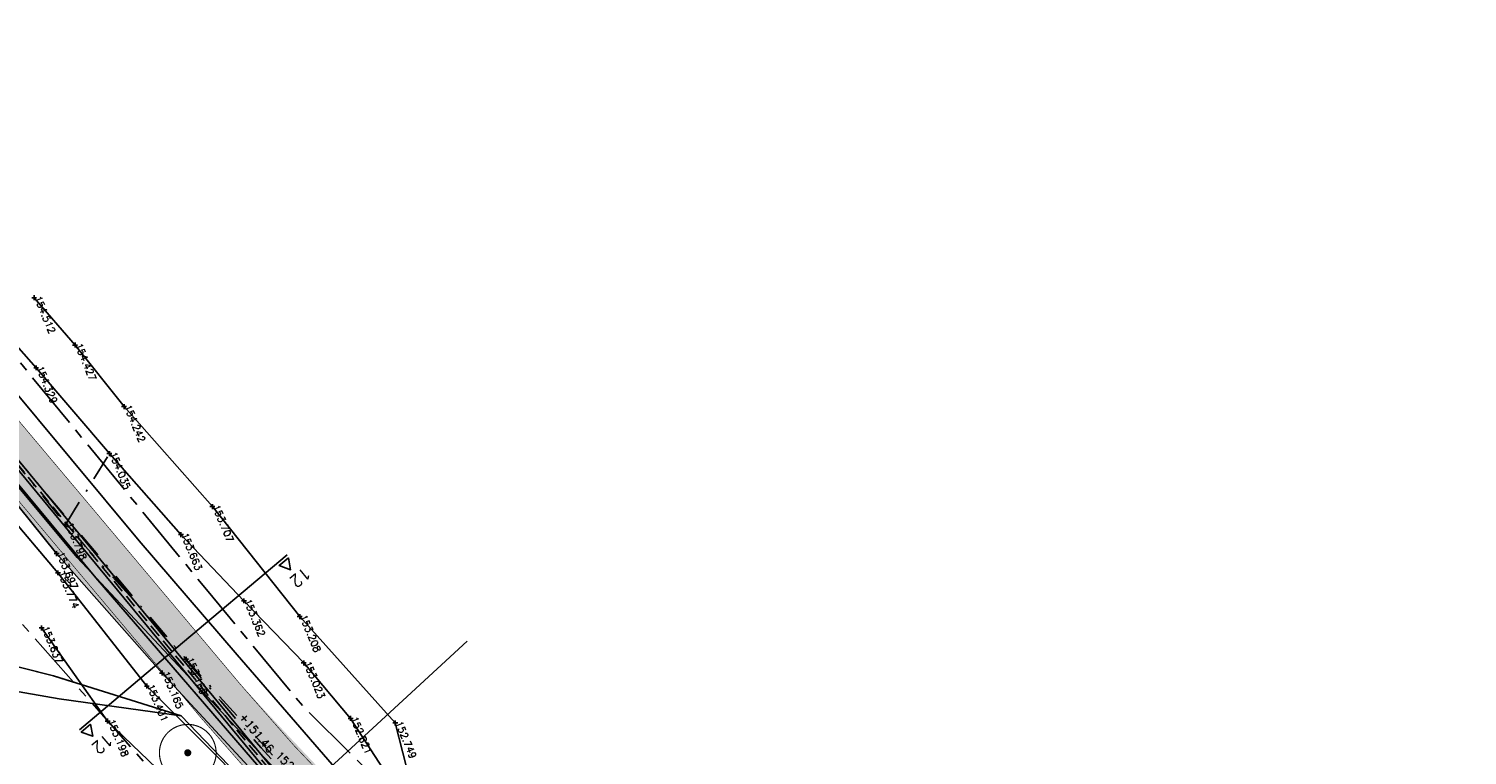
# Model space of a CAD drawing. Header units: metres. Extents: x 189938 to 192675, y 307646 to 311153.
# Tile 42 of 100: x 191569 to 191640, y 309194 to 309230. Entities that reach past the tile are written whole.
import ezdxf

# ---------------------------------------------------------------- set-up
doc = ezdxf.new("R2010")
doc.units = ezdxf.units.M
for name, pattern in [('1-200 CENTER', [4.28625, 2.8575, -0.47625, 0.47625, -0.47625]), ('1-200 DASHDOT', [2.54, 1.27, -0.635, 0, -0.635]), ('1-200 HIDDEN', [0.9525, 0.635, -0.3175])]:
    doc.linetypes.add(name, pattern=pattern)
for name, color, linetype in [('PH-BEST-BOOM-HANDHAVEN', 98, 'Continuous'), ('PH-BEST-KADASTRALE-GRENS', 240, '1-200 CENTER'), ('PH-BEST-KANTVERHARDING', 252, 'Continuous'), ('PH-BEST-KL-LAAGSPANNING-ENEXIS', 12, '1-200 LAAGSPANNING'), ('PH-HULPLIJNEN-LPROF', 3, '1-200 DASHDOT'), ('PH-INM-HOOGTE', 30, 'Continuous'), ('PH-INM-HOOGTE-AANDUIDING', 30, 'Continuous'), ('PH-INM-ONVERHARD', 8, 'Continuous'), ('PH-INM-RASTERHEKWERK HANDHaven', 6, '1-200 HEKWERK'), ('PH-INM-VLAKVERDICHTINGSLIJN', 8, 'Continuous'), ('PH-INM-WEGAS', 6, '1-200 DASHDOT'), ('PH-NIEUW-AAND-DPROF', 3, 'Continuous'), ('PH-NIEUW-HALFVERHARDING', 9, 'Continuous'), ('PH-NIEUW-HOOGTES', 150, 'Continuous'), ('PH-NIEUW-WEGAS', 2, '1-200 DASHDOT'), ('PH-OPBREEK-HALFVERHARDING', 252, 'Continuous'), ('PH-OVERLAP', 7, '1-200 OVERLAP'), ('PH-RIO-STRENG-RWA', 150, 'Continuous'), ('PH-RIO-VLOEIVLAKHOOGTE', 7, 'Continuous')]:
    doc.layers.add(name, color=color, linetype=linetype)
doc.layers.add('PH-NIEUW - ASFALT XIJKANT', color=115, linetype='Continuous', lineweight=18)
doc.styles.add('ROMANS', font='romans.shx')
doc.linetypes.add('1-200 HEKWERK', pattern='A,1.5,-0.4,["X",ROMANS,S=0.24,R=0,X=-0.275,Y=-0.12],-0.05', length=1.95)
doc.linetypes.add('1-200 LAAGSPANNING', pattern='A,1.5,-0.6,["LS",ROMANS,S=0.24,R=0,X=-0.45,Y=-0.12],-0.05', length=2.15)
doc.linetypes.add('1-200 OVERLAP', pattern='A,1.5,-0.6,["OVERLAP",ROMANS,S=0.24,R=0,X=-0.5,Y=-0.12],-1.1', length=3.2)

# ---------------------------------------------------------------- blocks, each defined once
blk = doc.blocks.new('*U50')
at = {"const_width": 0.08000000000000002}
blk.add_lwpolyline([(1.292930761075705, 1.525886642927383, 24.2025641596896), (1.526230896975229, 1.292524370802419, 0.04131793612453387)], format="xyb", close=True, dxfattribs=at)
at = {"linetype": 'Continuous', "const_width": 0.25}
blk.add_lwpolyline([(-0.125, 0, 1), (0.125, 0, 1)], format="xyb", close=True, dxfattribs=at)

msp = doc.modelspace()

# ---------------------------------------------------------------- hatches: boundary and pattern name
at = {"layer": 'PH-NIEUW-HALFVERHARDING', "transparency": 33554559}
h = msp.add_hatch(color=41, dxfattribs=at)
h.dxf.hatch_style = 1
edge = h.paths.add_edge_path()
edge.add_line((191616.3545916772, 309161.5313578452), (191614.8055196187, 309162.8162714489))
edge.add_arc((191694.9182849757, 309284.1051360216), 145.358329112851, 226.8925258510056, 236.55475447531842, ccw=False)
edge.add_line((191595.5849065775, 309177.9829244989), (191586.2095285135, 309186.7005832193))
edge.add_arc((191655.1729630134, 309260.8670872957), 101.2749999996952, 220.0712352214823, 227.08190346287, ccw=False)
edge.add_line((191577.6728080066, 309195.6723666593), (191561.1702899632, 309215.28971748))
edge.add_arc((191623.3655513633, 309267.6096475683), 81.27500000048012, 212.7184449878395, 220.0712352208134, ccw=False)
edge.add_line((191554.9859012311, 309223.6796000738), (191556.719, 309224.757))
edge.add_line((191556.719, 309224.757), (191557.3454839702, 309224.7263603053))
edge.add_arc((191623.3655513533, 309267.6096475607), 78.72499998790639, 213.0057096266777, 220.0712352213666)
edge.add_line((191563.1216638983, 309216.9312532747), (191579.6241819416, 309197.3139024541))
edge.add_arc((191655.1729630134, 309260.8670872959), 98.72499999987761, 220.0712352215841, 227.0819034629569)
edge.add_line((191587.9459566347, 309188.5680192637), (191597.3213346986, 309179.8503605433))
edge.add_arc((191694.9180201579, 309284.105343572), 142.8083138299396, 226.8892787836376, 236.5515074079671)
edge.add_line((191616.203916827, 309164.9487053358), (191617.9997458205, 309164.0401159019))
edge.add_line((191617.9997458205, 309164.0401159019), (191616.3545916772, 309161.5313578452))
at = {"layer": 'PH-OPBREEK-HALFVERHARDING'}
h = msp.add_hatch(dxfattribs=at)
h.set_pattern_fill('AR-CONC', color=256, scale=0.0025, angle=-3.303487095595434e-10)
h.set_pattern_definition([(49.99999999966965, (190983.9148485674, 307878.360549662), (0.4554616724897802, -0.03984771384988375), [0.04762499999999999, -0.523875]), (354.9999999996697, (190983.9148485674, 307878.360549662), (-0.08810855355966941, 0.4776421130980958), [0.03809999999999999, -0.4191014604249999]), (100.4514446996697, (190983.9528035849, 307878.3572290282), (0.3673531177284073, 0.4377943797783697), [0.040475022, -0.4452256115]), (46.18419999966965, (190983.9148485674, 307878.4875496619), (0.6776976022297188, -0.1051058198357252), [0.07143749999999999, -0.7858124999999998]), (96.63555760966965, (190983.9713233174, 307878.478790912), (0.5935103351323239, 0.6185653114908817), [0.06071255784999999, -0.6678390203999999]), (351.1841511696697, (190983.9148485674, 307878.4875496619), (0.5935103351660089, 0.6185653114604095), [0.05714991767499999, -0.6286493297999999]), (20.99999999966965, (190983.9783485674, 307878.455799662), (0.3790359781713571, -0.2556629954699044), [0.04762499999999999, -0.523875]), (325.9999999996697, (190983.9783485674, 307878.455799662), (0.1545050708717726, 0.4604699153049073), [0.03809999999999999, -0.4190999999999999]), (71.45144499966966, (190984.0099348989, 307878.4344944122), (0.5335410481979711, 0.2048069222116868), [0.040475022, -0.4452248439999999]), (37.49999999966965, (190983.9148485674, 307878.360549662), (0.007721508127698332, 0.2113875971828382), [0, -0.4140199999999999, 0, -0.4254499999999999, 0, -0.4206874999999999]), (7.499999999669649, (190983.9148485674, 307878.360549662), (0.1670491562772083, 0.2504514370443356), [0, -0.24257, 0, -0.4044949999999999, 0, -0.1603375]), (327.4999999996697, (190983.7732435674, 307878.360549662), (0.3389764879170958, -0.01432185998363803), [0, -0.15875, 0, -0.4953, 0, -0.6572249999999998]), (317.4999999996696, (190983.7097435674, 307878.360549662), (0.3703229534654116, 0.0635662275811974), [0, -0.206375, 0, -0.3289299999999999, 0, -0.4667249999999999])])
edge = h.paths.add_edge_path()
edge.add_line((191496.1649613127, 309306.5824574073), (191494.8366866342, 309304.8295381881))
edge.add_line((191494.8366866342, 309304.8295381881), (191500.9080000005, 309300.2289999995))
edge.add_line((191500.9080000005, 309300.2289999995), (191506.8680000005, 309295.2889999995))
edge.add_line((191506.8680000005, 309295.2889999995), (191512.5580000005, 309290.0289999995))
edge.add_line((191512.5580000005, 309290.0289999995), (191518.6030000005, 309283.9619999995))
edge.add_line((191518.6030000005, 309283.9619999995), (191523.1200000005, 309279.2049999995))
edge.add_line((191523.1200000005, 309279.2049999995), (191525.2810000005, 309276.6349999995))
edge.add_line((191525.2810000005, 309276.6349999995), (191530.7650000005, 309270.3269999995))
edge.add_line((191530.7650000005, 309270.3269999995), (191532.9300000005, 309267.6319999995))
edge.add_line((191532.9300000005, 309267.6319999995), (191535.7240000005, 309264.2419999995))
edge.add_line((191535.7240000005, 309264.2419999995), (191537.5490000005, 309261.4279999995))
edge.add_line((191537.5490000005, 309261.4279999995), (191540.0380000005, 309257.5529999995))
edge.add_line((191540.0380000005, 309257.5529999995), (191542.6200000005, 309252.1499999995))
edge.add_line((191542.6200000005, 309252.1499999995), (191546.3310000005, 309242.7449999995))
edge.add_line((191546.3310000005, 309242.7449999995), (191550.7090000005, 309231.6929999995))
edge.add_line((191550.7090000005, 309231.6929999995), (191555.0000000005, 309223.6629999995))
edge.add_line((191555.0000000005, 309223.6629999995), (191561.1260000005, 309215.4599999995))
edge.add_line((191561.1260000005, 309215.4599999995), (191570.5490000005, 309203.7719999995))
edge.add_line((191570.5490000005, 309203.7719999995), (191575.7590000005, 309197.8729999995))
edge.add_line((191575.7590000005, 309197.8729999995), (191583.0560000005, 309189.9909999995))
edge.add_line((191583.0560000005, 309189.9909999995), (191588.7380000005, 309184.1439999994))
edge.add_line((191588.7380000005, 309184.1439999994), (191596.8330000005, 309176.9769999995))
edge.add_line((191596.8330000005, 309176.9769999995), (191604.4770000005, 309170.3799999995))
edge.add_line((191604.4770000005, 309170.3799999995), (191609.7190000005, 309166.3059999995))
edge.add_line((191609.7190000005, 309166.3059999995), (191616.3530000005, 309161.6589999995))
edge.add_line((191616.3530000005, 309161.6589999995), (191622.3960000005, 309158.0229999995))
edge.add_line((191622.3960000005, 309158.0229999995), (191627.5000000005, 309154.9419999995))
edge.add_line((191627.5000000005, 309154.9419999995), (191637.1450000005, 309148.3939999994))
edge.add_line((191637.1450000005, 309148.3939999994), (191640.7670000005, 309145.9139999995))
edge.add_line((191640.7670000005, 309145.9139999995), (191646.6560000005, 309141.4659999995))
edge.add_line((191646.6560000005, 309141.4659999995), (191649.1390000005, 309139.5739999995))
edge.add_line((191649.1390000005, 309139.5739999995), (191654.5570000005, 309135.3399999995))
edge.add_line((191654.5570000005, 309135.3399999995), (191657.798, 309132.495))
edge.add_line((191657.798, 309132.495), (191661.881, 309129.005))
edge.add_line((191661.881, 309129.005), (191668.746, 309123.319))
edge.add_line((191668.746, 309123.319), (191671.77, 309121.214))
edge.add_line((191671.77, 309121.214), (191673.98, 309119.645))
edge.add_line((191673.98, 309119.645), (191675.464, 309122.818))
edge.add_line((191675.464, 309122.818), (191673.152, 309123.705))
edge.add_line((191673.152, 309123.705), (191670.702, 309125.302))
edge.add_line((191670.702, 309125.302), (191663.035, 309131.199))
edge.add_line((191663.035, 309131.199), (191659.526, 309134.207))
edge.add_line((191659.526, 309134.207), (191655.736999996, 309137.4290000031))
edge.add_line((191655.736999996, 309137.4290000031), (191650.5200000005, 309141.6939999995))
edge.add_line((191650.5200000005, 309141.6939999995), (191647.4230000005, 309144.0469999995))
edge.add_line((191647.4230000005, 309144.0469999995), (191643.0400000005, 309147.2969999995))
edge.add_line((191643.0400000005, 309147.2969999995), (191637.8340000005, 309151.1189999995))
edge.add_line((191637.8340000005, 309151.1189999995), (191629.0150000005, 309157.0309999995))
edge.add_line((191629.0150000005, 309157.0309999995), (191623.4810000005, 309160.3519999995))
edge.add_line((191623.4810000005, 309160.3519999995), (191618.5710000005, 309163.4649999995))
edge.add_line((191618.5710000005, 309163.4649999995), (191610.4840000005, 309168.7909999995))
edge.add_line((191610.4840000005, 309168.7909999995), (191606.0730000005, 309172.0739999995))
edge.add_line((191606.0730000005, 309172.0739999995), (191597.9970000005, 309179.0849999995))
edge.add_line((191597.9970000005, 309179.0849999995), (191591.3770000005, 309185.1079999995))
edge.add_line((191591.3770000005, 309185.1079999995), (191588.2870000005, 309188.2319999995))
edge.add_arc((191850.9242126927, 309447.1297044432), 368.7903562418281, 217.0835256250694, 224.5891849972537, ccw=False)
edge.add_line((191556.7190000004, 309224.7569999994), (191552.8340000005, 309232.0969999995))
edge.add_line((191552.8340000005, 309232.0969999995), (191547.8570000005, 309244.3199999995))
edge.add_line((191547.8570000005, 309244.3199999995), (191544.3620000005, 309252.9929999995))
edge.add_line((191544.3620000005, 309252.9929999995), (191541.4180000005, 309259.0099999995))
edge.add_line((191541.4180000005, 309259.0099999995), (191539.3430000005, 309262.3649999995))
edge.add_line((191539.3430000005, 309262.3649999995), (191536.5820000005, 309266.3709999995))
edge.add_line((191536.5820000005, 309266.3709999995), (191534.8720000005, 309268.5609999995))
edge.add_line((191534.8720000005, 309268.5609999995), (191531.4820000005, 309272.5619999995))
edge.add_line((191531.4820000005, 309272.5619999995), (191527.1390000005, 309277.7769999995))
edge.add_line((191527.1390000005, 309277.7769999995), (191524.1980000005, 309281.1699999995))
edge.add_line((191524.1980000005, 309281.1699999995), (191518.0550000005, 309287.8029999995))
edge.add_line((191518.0550000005, 309287.8029999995), (191513.1810000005, 309292.5949999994))
edge.add_line((191513.1810000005, 309292.5949999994), (191508.2980000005, 309296.9419999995))
edge.add_line((191508.2980000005, 309296.9419999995), (191501.4530000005, 309302.6059999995))
edge.add_line((191501.4530000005, 309302.6059999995), (191496.1649613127, 309306.5824574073))

# ---------------------------------------------------------------- linework, layer by layer
at = {"layer": 'PH-BEST-KADASTRALE-GRENS', "flags": 128}
for points in [[(191506.014, 309302.472), (191506.989, 309301.523), (191507.714, 309300.818), (191511.337, 309297.29), (191518.586, 309290.235), (191528.967, 309280.132), (191537.436, 309269.946), (191541.03, 309264.895), (191545.582, 309255.336), (191550.875, 309242.606), (191552.83, 309237.329), (191555.629, 309232.531), (191557.625, 309228.339), (191561.782, 309222.402), (191566.824, 309215.544), (191578.027, 309201.897), (191582.809, 309196.118), (191596.738, 309182.391), (191606.636, 309173.946), (191612.457, 309169.129), (191621.443, 309162.739), (191631.085, 309157.403), (191673.053, 309125.011), (191677.753, 309122.77)], [(191571.387, 309197.42), (191566.807, 309202.618), (191557.941, 309214.199), (191551.362, 309223.811), (191546.877, 309231.779), (191543.965, 309238.233), (191537.898, 309252.91), (191534.467, 309259.479), (191531.798, 309263.135), (191505.346, 309293.687)], [(191571.387, 309197.42), (191570.389, 309197.73), (191562.829, 309199.65), (191552.102, 309203.644), (191527.651, 309212.471), (191495.389, 309225.241), (191470.074, 309234.35), (191452.53, 309240.731), (191429.146, 309248.934), (191409.784, 309258.562), (191388.95, 309273.906)], [(191619.5, 309155.257), (191609.014, 309162.001), (191600.469, 309168.708), (191588.14, 309179.649), (191585.132, 309182.687), (191580.494, 309187.371), (191578.212, 309189.676), (191571.387, 309197.42)]]:
    msp.add_lwpolyline(points, dxfattribs=at)
at = {"layer": 'PH-BEST-KANTVERHARDING', "color": 8}
for points in [[(191410.57, 309258.171), (191419.531, 309250.549), (191425.86, 309246.739), (191436.98, 309242.37), (191454.531, 309235.88), (191472.21, 309228.821), (191493.69, 309220.82), (191513.381, 309214.11), (191534.929, 309206.43), (191551.26, 309201.119), (191557.429, 309199.37), (191564.91, 309197.599), (191570.681, 309196.599), (191576.701, 309195.771)], [(191576.701, 309195.771), (191570.389, 309197.73), (191562.829, 309199.65), (191552.101, 309203.639), (191527.651, 309212.471), (191498.41, 309224.151), (191484.261, 309229.251), (191470.071, 309234.35), (191444.541, 309243.63), (191429.15, 309248.93), (191422.14, 309252.131), (191415.39, 309256.12), (191410.57, 309258.171)], [(191540.881, 309256.141), (191544.89, 309247.3), (191548.8, 309237.719), (191553.8, 309227.501), (191560.119, 309217.86), (191565.76, 309210.659), (191572.48, 309202.58), (191582.079, 309191.451), (191589.96, 309183.509), (191597.819, 309176.28), (191604.37, 309170.64), (191609.871, 309166.08), (191614.941, 309162.39), (191620.129, 309158.79), (191629.21, 309153.759)], [(191549.271, 309244.03), (191551.37, 309238.871), (191556.24, 309228.899), (191562.41, 309219.5), (191567.95, 309212.42), (191574.62, 309204.4), (191579.461, 309198.781), (191584.15, 309193.359), (191591.91, 309185.54), (191599.69, 309178.38), (191606.19, 309172.781), (191611.6, 309168.3), (191616.57, 309164.68), (191621.739, 309161.28), (191630.891, 309156.58)], [(191610.65, 309163.79), (191605.729, 309168), (191601.06, 309172.351), (191592.2, 309180.32), (191582.93, 309189.271), (191576.701, 309195.771)]]:
    msp.add_lwpolyline(points, dxfattribs=at)
at = {"layer": 'PH-BEST-KL-LAAGSPANNING-ENEXIS'}
msp.add_lwpolyline([(191561.509, 309215.61), (191571.558, 309203.581), (191584.859, 309189.36), (191593.77, 309180.27), (191600.193, 309174.444), (191607.053, 309168.877), (191616.598, 309162.21), (191628.445, 309154.705)], dxfattribs=at)
at = {"layer": 'PH-HULPLIJNEN-LPROF'}
for points in [[(191570.997, 309205.22), (191573.154, 309208.702)], [(191576.941, 309198.561), (191576.9222398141, 309198.5452185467)]]:
    msp.add_lwpolyline(points, dxfattribs=at)
at = {"layer": 'PH-INM-HOOGTE', "flags": 128}
for points in [[(191569.5642801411, 309216.395), (191569.3197198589, 309216.395)], [(191569.442, 309216.5172801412), (191569.442, 309216.2727198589)], [(191571.5792801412, 309214.061), (191571.3347198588, 309214.061)], [(191571.457, 309214.1832801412), (191571.457, 309213.9387198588)], [(191574.0022801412, 309211.026), (191573.7577198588, 309211.026)], [(191573.88, 309211.1482801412), (191573.88, 309210.9037198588)], [(191578.3632801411, 309206.092), (191578.1187198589, 309206.092)], [(191578.241, 309206.2142801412), (191578.241, 309205.9697198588)], [(191570.7372801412, 309202.821), (191570.4927198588, 309202.821)], [(191570.615, 309202.9432801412), (191570.615, 309202.6987198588)], [(191582.6732801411, 309200.663), (191582.4287198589, 309200.663)], [(191582.551, 309200.7852801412), (191582.551, 309200.5407198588)], [(191569.9302801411, 309200.105), (191569.6857198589, 309200.105)], [(191569.808, 309200.2272801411), (191569.808, 309199.9827198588)], [(191575.1252801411, 309197.235), (191574.8807198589, 309197.235)], [(191575.003, 309197.3572801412), (191575.003, 309197.1127198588)], [(191573.1852801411, 309195.505), (191572.9407198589, 309195.505)], [(191573.063, 309195.6272801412), (191573.063, 309195.3827198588)], [(191587.3902801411, 309195.417), (191587.1457198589, 309195.417)], [(191587.268, 309195.5392801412), (191587.268, 309195.2947198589)]]:
    msp.add_lwpolyline(points, dxfattribs=at)
at = {"layer": 'PH-INM-HOOGTE'}
for p in [(191569.442, 309216.395), (191571.457, 309214.061), (191573.88, 309211.026), (191578.241, 309206.092), (191570.615, 309202.821), (191582.551, 309200.663), (191569.808, 309200.105), (191575.003, 309197.235), (191573.063, 309195.505), (191587.268, 309195.417)]:
    msp.add_point(p, dxfattribs=at)
at = {"layer": 'PH-INM-HOOGTE-AANDUIDING', "flags": 128}
for points in [[(191569.6612801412, 309212.937), (191569.4167198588, 309212.937)], [(191569.539, 309213.0592801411), (191569.539, 309212.8147198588)], [(191573.2762801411, 309208.702), (191573.0317198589, 309208.702)], [(191573.154, 309208.8242801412), (191573.154, 309208.5797198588)], [(191570.997, 309205.3422801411), (191570.997, 309205.0977198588)], [(191571.1192801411, 309205.22), (191570.8747198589, 309205.22)], [(191576.8092801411, 309204.704), (191576.5647198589, 309204.704)], [(191576.687, 309204.8262801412), (191576.687, 309204.5817198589)], [(191570.6712801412, 309203.772), (191570.4267198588, 309203.772)], [(191570.549, 309203.8942801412), (191570.549, 309203.6497198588)], [(191579.9192801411, 309201.439), (191579.6747198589, 309201.439)], [(191579.797, 309201.5612801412), (191579.797, 309201.3167198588)], [(191577.0632801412, 309198.561), (191576.8187198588, 309198.561)], [(191576.941, 309198.6832801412), (191576.941, 309198.4387198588)], [(191582.8702801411, 309198.375), (191582.6257198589, 309198.375)], [(191582.748, 309198.4972801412), (191582.748, 309198.2527198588)], [(191575.8812801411, 309197.873), (191575.6367198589, 309197.873)], [(191575.759, 309197.9952801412), (191575.759, 309197.7507198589)], [(191585.1822801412, 309195.637), (191584.9377198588, 309195.637)], [(191585.06, 309195.7592801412), (191585.06, 309195.5147198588)]]:
    msp.add_lwpolyline(points, dxfattribs=at)
at = {"layer": 'PH-INM-HOOGTE-AANDUIDING'}
for p in [(191569.539, 309212.937), (191573.154, 309208.702), (191570.997, 309205.22), (191576.687, 309204.704), (191570.549, 309203.772), (191579.797, 309201.439), (191576.941, 309198.561), (191582.748, 309198.375), (191575.759, 309197.873), (191585.06, 309195.637)]:
    msp.add_point(p, dxfattribs=at)
at = {"layer": 'PH-INM-ONVERHARD'}
for points in [[(191678.064, 309113.883), (191676.809, 309116.285), (191675.413, 309118.143), (191673.98, 309119.645), (191671.77, 309121.214), (191668.746, 309123.319), (191661.881, 309129.005), (191657.798, 309132.495), (191654.557, 309135.34), (191649.139, 309139.574), (191646.656, 309141.466), (191640.767, 309145.914), (191637.145, 309148.394), (191627.5, 309154.942), (191622.396, 309158.023), (191616.353, 309161.659), (191609.719, 309166.306), (191604.477, 309170.38), (191596.833, 309176.977), (191588.738, 309184.144), (191583.056, 309189.991), (191575.759, 309197.873), (191570.549, 309203.772), (191561.126, 309215.46)], [(191629.015, 309157.031), (191623.481, 309160.352), (191618.571, 309163.465), (191610.484, 309168.791), (191606.073, 309172.074), (191597.997, 309179.085), (191591.377, 309185.108), (191588.287, 309188.232), (191587.652, 309190.578), (191587.489, 309191.942), (191586.45, 309193.475), (191585.06, 309195.637), (191582.748, 309198.375), (191579.797, 309201.439), (191576.687, 309204.704), (191573.154, 309208.702), (191569.539, 309212.937), (191568.079, 309214.597)]]:
    msp.add_lwpolyline(points, dxfattribs=at)
at = {"layer": 'PH-INM-RASTERHEKWERK HANDHaven'}
msp.add_lwpolyline([(191613.327, 309157.845), (191610.361, 309162.213), (191607.871, 309163.712), (191602.659, 309168.018), (191595.109, 309174.542), (191586.208, 309182.157), (191581.128, 309187.776), (191573.063, 309195.505), (191569.808, 309200.105)], dxfattribs=at)
at = {"layer": 'PH-INM-VLAKVERDICHTINGSLIJN'}
for points in [[(191629.187, 309157.477), (191623.486, 309160.9), (191618.893, 309163.85), (191610.526, 309169.129), (191606.333, 309172.327), (191598.158, 309179.342), (191591.554, 309185.327), (191588.473, 309188.634), (191587.844, 309190.655), (191588.026, 309192.456), (191587.268, 309195.417), (191582.551, 309200.663), (191578.241, 309206.092), (191573.88, 309211.026), (191571.457, 309214.061), (191569.442, 309216.395)], [(191622.334, 309157.04), (191615.224, 309160.749), (191608.736, 309164.853), (191603.837, 309169.637), (191596.57, 309176.586), (191588.381, 309183.764), (191582.641, 309189.573), (191575.003, 309197.235), (191570.615, 309202.821), (191560.261, 309215.062)]]:
    msp.add_lwpolyline(points, dxfattribs=at)
at = {"layer": 'PH-INM-WEGAS', "flags": 128}
msp.add_lwpolyline([(191672.405, 309122.401), (191669.712, 309124.354), (191662.499, 309130.132), (191658.614, 309133.386), (191655.095, 309136.504), (191649.925, 309140.711), (191646.975, 309142.83), (191642.194, 309146.486), (191637.499, 309149.795), (191628.326, 309155.947), (191622.986, 309159.092), (191617.404, 309162.704), (191610.059, 309167.485), (191605.157, 309171.407), (191597.304, 309178.082), (191590.394, 309184.407), (191583.901, 309190.831), (191576.941, 309198.561), (191570.997, 309205.22), (191562.278, 309216.021), (191555.036, 309225.137), (191551.865, 309231.932), (191547.115, 309243.541), (191543.436, 309252.705), (191540.702, 309258.312), (191538.49, 309262.064), (191536.097, 309265.387), (191533.748, 309268.233), (191531.085, 309271.595), (191526.298, 309277.303), (191523.672, 309280.255), (191517.146, 309287.312), (191513.074, 309291.263), (191507.494, 309296.297), (191501.394, 309301.484), (191495.191, 309305.923), (191487.52, 309311.551), (191482.214, 309315.117), (191475.383, 309319.106), (191468.282, 309322.983), (191463.276, 309325.477), (191455.397, 309329.792), (191447.429, 309334.37), (191441.192, 309337.944), (191436.304, 309341.066), (191427.665, 309347.971), (191419.199, 309355.291), (191412.347, 309361.383), (191403.17, 309368.573), (191400.862, 309370.411), (191388.059, 309380.27), (191384.719, 309383.501), (191377.624, 309391.422), (191370.552, 309400.822), (191363.262, 309410.363), (191355.543, 309419.56), (191345.734, 309431.14), (191337.865, 309441.243), (191332.985, 309448.036), (191329.614, 309452.929), (191326.786, 309457.116), (191322.837, 309463.408), (191318.762, 309469.999), (191316.154, 309473.885), (191312.162, 309479.652), (191307.761, 309484.8), (191303.577, 309489.284), (191299.05, 309493.465), (191297.56, 309494.769), (191295, 309496.951), (191292.788, 309498.744)], dxfattribs=at)
at = {"layer": 'PH-NIEUW - ASFALT XIJKANT', "const_width": 0.03}
msp.add_lwpolyline([(191616.3545916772, 309161.5313578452), (191614.8055196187, 309162.8162714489, -0.04218442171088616), (191595.5849065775, 309177.9829244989), (191586.2095285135, 309186.7005832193, -0.03059935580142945), (191577.6728080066, 309195.6723666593), (191561.1702899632, 309215.28971748, -0.03209361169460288), (191554.9859012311, 309223.6796000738), (191556.719, 309224.757), (191557.3454839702, 309224.7263603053, 0.03083894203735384), (191563.1216638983, 309216.9312532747), (191579.6241819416, 309197.3139024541, 0.03059935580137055), (191587.9459566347, 309188.5680192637), (191597.3213346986, 309179.8503605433, 0.04218442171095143), (191616.203916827, 309164.9487053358), (191617.9997458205, 309164.0401159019)], format="xyb", close=True, dxfattribs=at)
at = {"layer": 'PH-NIEUW-AAND-DPROF', "color": 1}
for points in [[(191581.9263417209, 309203.7031069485), (191576.4550725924, 309199.1005630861)], [(191576.4550725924, 309199.1005630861), (191571.6722933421, 309195.0771910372)]]:
    msp.add_lwpolyline(points, dxfattribs=at)
at = {"layer": 'PH-NIEUW-AAND-DPROF', "color": 7}
for points in [[(191581.994625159, 309203.5645326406), (191582.0995486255, 309202.9737779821), (191581.5354783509, 309203.178288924)], [(191572.2280010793, 309195.3486480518), (191572.3329245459, 309194.7578933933), (191571.7688542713, 309194.9624043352)]]:
    msp.add_lwpolyline(points, close=True, dxfattribs=at)
at = {"layer": 'PH-NIEUW-WEGAS', "flags": 128}
msp.add_lwpolyline([(191692.8185759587, 309083.0324927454, 0.03216541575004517), (191688.2511880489, 309095.0464511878), (191679.3218365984, 309114.6400442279, 0.1392661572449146), (191672.9523254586, 309122.1356307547), (191668.9469826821, 309124.8156012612, -0.02985955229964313), (191666.0957091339, 309126.9803905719), (191655.9150144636, 309135.7148456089, 0.005525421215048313), (191653.3752583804, 309137.8455423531, 0.01412565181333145), (191646.6745415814, 309143.0324480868), (191646.3093655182, 309143.298975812), (191638.1729334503, 309149.2374393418), (191635.6821225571, 309151.0553847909, 0.02109103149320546), (191628.6671678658, 309155.7351487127), (191620.6876537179, 309160.5851008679, -0.008572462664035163), (191616.3391201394, 309163.331321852, -0.04218442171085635), (191596.4531206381, 309178.916642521), (191587.0777425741, 309187.6343012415, -0.03059935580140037), (191578.6484949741, 309196.4931345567), (191560.1467517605, 309218.487062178, -0.03581038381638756), (191555.9454694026, 309224.2761261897, -0.01635888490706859), (191554.3103556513, 309227.1090046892), (191552.3068942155, 309230.8581995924, -0.02840800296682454), (191550.8746815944, 309233.9486758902), (191544.0105704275, 309251.2767153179, 0.01708060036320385), (191542.3720453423, 309255.0330508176, 0.01708060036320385)], format="xyb", dxfattribs=at)
at = {"layer": 'PH-OVERLAP'}
msp.add_line((191590.8141059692, 309199.4497220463), (191574.3322816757, 309184.277489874), dxfattribs=at)
at = {"layer": 'PH-RIO-STRENG-RWA', "linetype": 'Continuous'}
for points in [[(191555.9009277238, 309223.8272044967), (191581.4948440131, 309192.8335122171)], [(191555.6580379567, 309223.6266314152), (191581.251954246, 309192.6329391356)]]:
    msp.add_lwpolyline(points, dxfattribs=at)
at = {"layer": 'PH-RIO-STRENG-RWA', "linetype": '1-200 HIDDEN'}
msp.add_lwpolyline([(191555.8000578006, 309223.7020021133), (191581.3528241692, 309192.758141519)], dxfattribs=at)

# ---------------------------------------------------------------- block references
at = {"layer": 'PH-BEST-BOOM-HANDHAVEN', "xscale": 0.7, "yscale": 0.7, "zscale": 0.7}
msp.add_blockref('*U50', (191577.024, 309193.941), dxfattribs=at)

# ---------------------------------------------------------------- texts
at = {"layer": 'PH-INM-HOOGTE', "style": 'ROMANS'}
for s, p in [('154.512', (191569.442, 309216.395)), ('154.427', (191571.4569999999, 309214.061)), ('154.329', (191569.5389999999, 309212.937)), ('154.242', (191573.88, 309211.0260000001)), ('154.035', (191573.154, 309208.702)), ('153.707', (191578.241, 309206.0920000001)), ('153.798', (191570.997, 309205.22)), ('153.663', (191576.687, 309204.704)), ('153.697', (191570.5489999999, 309203.7720000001)), ('153.774', (191570.6149999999, 309202.821)), ('153.362', (191579.7969999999, 309201.439)), ('153.208', (191582.5509999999, 309200.6630000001)), ('153.637', (191569.8079999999, 309200.105)), ('153.169', (191576.9409999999, 309198.5610000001)), ('153.023', (191582.7479999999, 309198.375)), ('153.165', (191575.759, 309197.873)), ('153.401', (191575.0029999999, 309197.2350000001)), ('153.198', (191573.0629999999, 309195.5050000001)), ('152.821', (191585.0599999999, 309195.6370000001)), ('152.749', (191587.2679999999, 309195.4170000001))]:
    msp.add_text(s, height=0.35, rotation=292.227, dxfattribs=at).set_placement(p)
at = {"layer": 'PH-NIEUW-AAND-DPROF', "color": 3, "style": 'ROMANS'}
for p in [(191582.78720759, 309203.1461507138), (191573.0205835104, 309194.9302661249)]:
    msp.add_text('12', height=0.5999999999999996, rotation=220.071, dxfattribs=at).set_placement(p)
at = {"layer": 'PH-NIEUW-HOOGTES', "style": 'ROMANS'}
msp.add_text('152.60', height=0.4, rotation=314.1500288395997, dxfattribs=at).set_placement((191581.3162324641, 309193.7850706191))
at = {"layer": 'PH-RIO-VLOEIVLAKHOOGTE', "style": 'ROMANS'}
msp.add_text('+151.46', height=0.4000000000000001, rotation=309.3409235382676, dxfattribs=at).set_placement((191579.5362366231, 309195.6995533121))

doc.saveas('drawing.dxf')
